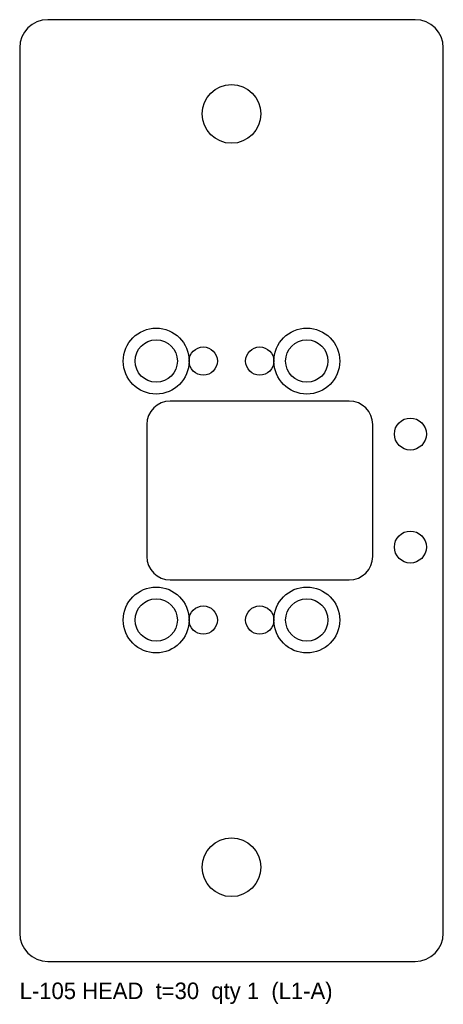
# Model space of a CAD drawing. Header units: millimetres. Extents: x -45 to 45, y -109 to 100.
import ezdxf

# ---------------------------------------------------------------- set-up
doc = ezdxf.new("R2010")
doc.units = ezdxf.units.MM

msp = doc.modelspace()

# ---------------------------------------------------------------- linework, layer by layer
at = {"layer": 'COUNTERBORE'}
for centre in [(-16, 27.5), (16, 27.5), (-16, -27.5), (16, -27.5)]:
    msp.add_circle(centre, 7, dxfattribs=at)
at = {"layer": 'HOLES'}
for centre, radius in [((0, 80), 6.25), ((-16, 27.5), 4.5), ((16, 27.5), 4.5), ((-6, 27.5), 3), ((6, 27.5), 3), ((-16, -27.5), 4.5), ((16, -27.5), 4.5), ((-6, -27.5), 3), ((6, -27.5), 3), ((0, -80), 6.25)]:
    msp.add_circle(centre, radius, dxfattribs=at)
at = {"layer": 'OUTLINE'}
for p, q in [((39, 100), (-39, 100)), ((-45, 94), (-45, -94)), ((45, -94), (45, 94)), ((25, 19), (-13, 19)), ((-18, 14), (-18, -14)), ((30, -14), (30, 14)), ((-13, -19), (25, -19)), ((-39, -100), (39, -100))]:
    msp.add_line(p, q, dxfattribs=at)
for centre, radius, start, end in [((-39, 94), 6, 90, 180), ((39, 94), 6, 0, 90), ((-13, 14), 5, 90, 180), ((25, 14), 5, 0, 90), ((-13, -14), 5, 180, 270), ((25, -14), 5, 270, 360), ((-39, -94), 6, 180, 270), ((39, -94), 6, 270, 360)]:
    msp.add_arc(centre, radius, start, end, dxfattribs=at)
at = {"layer": 'TAP_DRILL'}
for centre in [(38, 12), (38, -12)]:
    msp.add_circle(centre, 3.4, dxfattribs=at)

# ---------------------------------------------------------------- texts
at = {"layer": 'NOTES'}
msp.add_text('L-105 HEAD  t=30  qty 1  (L1-A)', height=3.5, dxfattribs=at).set_placement((-45, -108))

doc.saveas('drawing.dxf')
